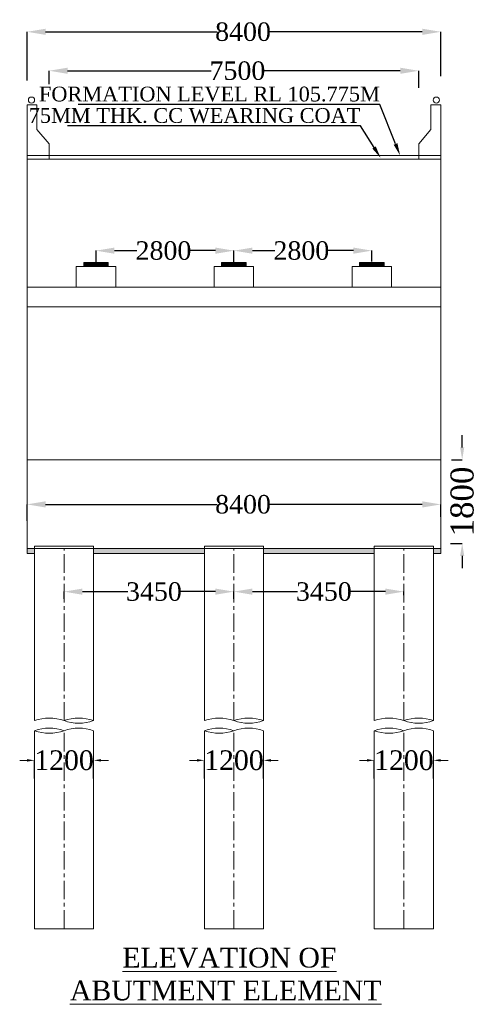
# Model space of a CAD drawing. Header units: millimetres. Extents: x 103078 to 28190236, y -3207472 to 320261.
# Tile 4 of 15: x 27915822 to 27952745, y -375870 to -295956. Entities that reach past the tile are written whole.
import ezdxf
from ezdxf import colors
from ezdxf.entities.mleader import LeaderData, LeaderLine
from ezdxf.math import Vec2, Vec3

# ---------------------------------------------------------------- set-up
doc = ezdxf.new("R2010")
doc.units = ezdxf.units.MM
doc.header["$LTSCALE"] = 60
doc.header["$MEASUREMENT"] = 0
doc.linetypes.add('CENTERX2', pattern=[4, 2.5, -0.5, 0.5, -0.5])
doc.layers.add('TEXT', color=7, linetype='Continuous')
doc.styles.add('PDF Arial Bold', font='times.ttf')
doc.dimstyles.get("Standard").update_dxf_attribs({"dimtxt": 400, "dimasz": 215, "dimexe": 0.18, "dimexo": 0.0625, "dimgap": 0.09, "dimtad": 0, "dimtih": 1, "dimtoh": 1, "dimdec": 0, "dimzin": 4, "dimdsep": 46, "dimtxsty": 'Standard', "dimblk": 'OPEN90', "dimcen": 0, "dimadec": 0, "dimazin": 1, "dimtfac": 1, "dimtdec": 0, "dimtix": 1, "dimtofl": 0, "dimtmove": 0, "dimatfit": 3, "dimldrblk": 'OPEN30', "dimfxl": 1, "dimtolj": 1, "dimtzin": 0, "dimarcsym": 0})
pattern_1 = [(45, (-58164376.30843, 386446.5), (-0.3535533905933, 0.3535533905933), [])]

# ---------------------------------------------------------------- blocks, each defined once
blk = doc.blocks.new('*D6188')
at = {"color": 0, "linetype": 'Continuous', "lineweight": 9, "ltscale": 2, "transparency": 16777216}
for p, q in [((27916422, -356069), (27915822, -356069)), ((27922422, -356069), (27923022, -356069))]:
    blk.add_line(p, q, dxfattribs=at)
at = {"color": 0, "linetype": 'Continuous', "lineweight": -2, "ltscale": 2, "transparency": 16777216}
for p, q in [((27917022, -357555), (27917022, -356069)), ((27921822, -357555), (27921822, -356069))]:
    blk.add_line(p, q, dxfattribs=at)
at = {"color": 0, "linetype": 'Continuous', "lineweight": 9, "ltscale": 2, "transparency": 16777216}
for points in [[(27916422, -355969), (27916422, -356169), (27917022, -356069)], [(27922422, -355969), (27922422, -356169), (27921822, -356069)]]:
    blk.add_solid(points, dxfattribs=at)
at = {"layer": 'Defpoints', "color": 0, "linetype": 'Continuous', "lineweight": 9, "ltscale": 2, "transparency": 16777216}
for p in [(27921822, -356069), (27917022, -357555), (27921822, -357555)]:
    blk.add_point(p, dxfattribs=at)
at = {"color": 0, "linetype": 'Continuous', "lineweight": 9, "ltscale": 2, "transparency": 16777216, "insert": (27919422, -356069), "char_height": 1000, "attachment_point": 5, "style": 'PDF Arial Bold'}
blk.add_mtext('\\A1;{\\H1.6x;1200}', dxfattribs=at)
blk = doc.blocks.new('*D6189')
at = {"color": 0, "linetype": 'Continuous', "lineweight": 9, "ltscale": 2, "transparency": 16777216}
for p, q in [((27930222, -356069), (27929622, -356069)), ((27936222, -356069), (27936822, -356069))]:
    blk.add_line(p, q, dxfattribs=at)
at = {"color": 0, "linetype": 'Continuous', "lineweight": -2, "ltscale": 2, "transparency": 16777216}
for p, q in [((27930822, -357555), (27930822, -356069)), ((27935622, -357555), (27935622, -356069))]:
    blk.add_line(p, q, dxfattribs=at)
at = {"color": 0, "linetype": 'Continuous', "lineweight": 9, "ltscale": 2, "transparency": 16777216}
for points in [[(27930222, -355969), (27930222, -356169), (27930822, -356069)], [(27936222, -355969), (27936222, -356169), (27935622, -356069)]]:
    blk.add_solid(points, dxfattribs=at)
at = {"layer": 'Defpoints', "color": 0, "linetype": 'Continuous', "lineweight": 9, "ltscale": 2, "transparency": 16777216}
for p in [(27935622, -356069), (27930822, -357555), (27935622, -357555)]:
    blk.add_point(p, dxfattribs=at)
at = {"color": 0, "linetype": 'Continuous', "lineweight": 9, "ltscale": 2, "transparency": 16777216, "insert": (27933222, -356069), "char_height": 1000, "attachment_point": 5, "style": 'PDF Arial Bold'}
blk.add_mtext('\\A1;{\\H1.6x;1200}', dxfattribs=at)
blk = doc.blocks.new('*D6190')
at = {"color": 0, "linetype": 'Continuous', "lineweight": 9, "ltscale": 2, "transparency": 16777216}
for p, q in [((27944022, -356069), (27943422, -356069)), ((27950022, -356069), (27950622, -356069))]:
    blk.add_line(p, q, dxfattribs=at)
at = {"color": 0, "linetype": 'Continuous', "lineweight": -2, "ltscale": 2, "transparency": 16777216}
for p, q in [((27944622, -357555), (27944622, -356069)), ((27949422, -357555), (27949422, -356069))]:
    blk.add_line(p, q, dxfattribs=at)
at = {"color": 0, "linetype": 'Continuous', "lineweight": 9, "ltscale": 2, "transparency": 16777216}
for points in [[(27944022, -355969), (27944022, -356169), (27944622, -356069)], [(27950022, -355969), (27950022, -356169), (27949422, -356069)]]:
    blk.add_solid(points, dxfattribs=at)
at = {"layer": 'Defpoints', "color": 0, "linetype": 'Continuous', "lineweight": 9, "ltscale": 2, "transparency": 16777216}
for p in [(27949422, -356069), (27944622, -357555), (27949422, -357555)]:
    blk.add_point(p, dxfattribs=at)
at = {"color": 0, "linetype": 'Continuous', "lineweight": 9, "ltscale": 2, "transparency": 16777216, "insert": (27947022, -356069), "char_height": 1000, "attachment_point": 5, "style": 'PDF Arial Bold'}
blk.add_mtext('\\A1;{\\H1.6x;1200}', dxfattribs=at)
blk = doc.blocks.new('*D6191')
at = {"color": 0, "linetype": 'Continuous', "lineweight": -2, "ltscale": 2, "transparency": 16777216}
for p, q in [((27922020, -315673), (27922020, -314702)), ((27923520, -314702), (27925347, -314702)), ((27931720, -314702), (27929650, -314702)), ((27933220, -315591), (27933220, -314702))]:
    blk.add_line(p, q, dxfattribs=at)
at = {"color": 0, "linetype": 'Continuous', "lineweight": 9, "ltscale": 2, "transparency": 16777216}
for points in [[(27923520, -314452), (27923520, -314952), (27922020, -314702)], [(27931720, -314452), (27931720, -314952), (27933220, -314702)]]:
    blk.add_solid(points, dxfattribs=at)
at = {"layer": 'Defpoints', "color": 0, "linetype": 'Continuous', "lineweight": 9, "ltscale": 2, "transparency": 16777216}
for p in [(27922020, -314702), (27933220, -315591), (27922020, -315673)]:
    blk.add_point(p, dxfattribs=at)
at = {"color": 0, "linetype": 'Continuous', "lineweight": 9, "ltscale": 2, "transparency": 16777216, "insert": (27927498, -314702), "char_height": 1500, "attachment_point": 5, "style": 'PDF Arial Bold'}
blk.add_mtext('\\A1;2800', dxfattribs=at)
blk = doc.blocks.new('*D6192')
at = {"color": 0, "linetype": 'Continuous', "lineweight": -2, "ltscale": 2, "transparency": 16777216}
for p, q in [((27916422, -300893), (27916422, -296940)), ((27917922, -296940), (27931851, -296940)), ((27948522, -296940), (27936068, -296940)), ((27950022, -300552), (27950022, -296940))]:
    blk.add_line(p, q, dxfattribs=at)
at = {"color": 0, "linetype": 'Continuous', "lineweight": 9, "ltscale": 2, "transparency": 16777216}
for points in [[(27917922, -296690), (27917922, -297190), (27916422, -296940)], [(27948522, -296690), (27948522, -297190), (27950022, -296940)]]:
    blk.add_solid(points, dxfattribs=at)
at = {"layer": 'Defpoints', "color": 0, "linetype": 'Continuous', "lineweight": 9, "ltscale": 2, "transparency": 16777216}
for p in [(27950022, -296940), (27916422, -300893), (27950022, -300552)]:
    blk.add_point(p, dxfattribs=at)
at = {"color": 0, "linetype": 'Continuous', "lineweight": 9, "ltscale": 2, "transparency": 16777216, "insert": (27933960, -296940), "char_height": 1500, "attachment_point": 5, "style": 'PDF Arial Bold'}
blk.add_mtext('\\A1;8400', dxfattribs=at)
blk = doc.blocks.new('*D6197')
at = {"color": 0, "linetype": 'Continuous', "lineweight": -2, "ltscale": 2, "transparency": 16777216}
for p, q in [((27916422, -336642), (27916422, -335295)), ((27917922, -335296), (27931851, -335296)), ((27948522, -335296), (27936068, -335296)), ((27950022, -336301), (27950022, -335295))]:
    blk.add_line(p, q, dxfattribs=at)
at = {"color": 0, "linetype": 'Continuous', "lineweight": 9, "ltscale": 2, "transparency": 16777216}
for points in [[(27917922, -335046), (27917922, -335546), (27916422, -335296)], [(27948522, -335046), (27948522, -335546), (27950022, -335296)]]:
    blk.add_solid(points, dxfattribs=at)
at = {"layer": 'Defpoints', "color": 0, "linetype": 'Continuous', "lineweight": 9, "ltscale": 2, "transparency": 16777216}
for p in [(27950022, -335296), (27950022, -336301), (27916422, -336642)]:
    blk.add_point(p, dxfattribs=at)
at = {"color": 0, "linetype": 'Continuous', "lineweight": 9, "ltscale": 2, "transparency": 16777216, "insert": (27933960, -335296), "char_height": 1500, "attachment_point": 5, "style": 'PDF Arial Bold'}
blk.add_mtext('\\A1;8400', dxfattribs=at)
blk = doc.blocks.new('*D6218')
at = {"color": 0, "linetype": 'Continuous', "lineweight": -2, "ltscale": 2, "transparency": 16777216}
for p, q in [((27918216, -301193), (27918216, -300102)), ((27919716, -300102), (27931371, -300102)), ((27946727, -300102), (27935639, -300102)), ((27948227, -301500), (27948227, -300102))]:
    blk.add_line(p, q, dxfattribs=at)
at = {"color": 0, "linetype": 'Continuous', "lineweight": 9, "ltscale": 2, "transparency": 16777216}
for points in [[(27919716, -299852), (27919716, -300352), (27918216, -300102)], [(27946727, -299852), (27946727, -300352), (27948227, -300102)]]:
    blk.add_solid(points, dxfattribs=at)
at = {"layer": 'Defpoints', "color": 0, "linetype": 'Continuous', "lineweight": 9, "ltscale": 2, "transparency": 16777216}
for p in [(27948227, -300102), (27918216, -301193), (27948227, -301500)]:
    blk.add_point(p, dxfattribs=at)
at = {"color": 0, "linetype": 'Continuous', "lineweight": 9, "ltscale": 2, "transparency": 16777216, "insert": (27933505, -300102), "char_height": 1500, "attachment_point": 5, "style": 'PDF Arial Bold'}
blk.add_mtext('\\A1;7500', dxfattribs=at)
blk = doc.blocks.new('*D6331')
at = {"color": 0, "linetype": 'Continuous', "lineweight": -2, "ltscale": 2, "transparency": 16777216}
for p, q in [((27919422, -342958), (27919422, -342377)), ((27920922, -342377), (27924593, -342377)), ((27931722, -342377), (27928854, -342377)), ((27933222, -342672), (27933222, -342377))]:
    blk.add_line(p, q, dxfattribs=at)
at = {"color": 0, "linetype": 'Continuous', "lineweight": 9, "ltscale": 2, "transparency": 16777216}
for points in [[(27920922, -342127), (27920922, -342627), (27919422, -342377)], [(27931722, -342127), (27931722, -342627), (27933222, -342377)]]:
    blk.add_solid(points, dxfattribs=at)
at = {"layer": 'Defpoints', "color": 0, "linetype": 'Continuous', "lineweight": 9, "ltscale": 2, "transparency": 16777216}
for p in [(27919422, -342377), (27933222, -342672), (27919422, -342958)]:
    blk.add_point(p, dxfattribs=at)
at = {"color": 0, "linetype": 'Continuous', "lineweight": 9, "ltscale": 2, "transparency": 16777216, "insert": (27926724, -342377), "char_height": 1500, "attachment_point": 5, "style": 'PDF Arial Bold'}
blk.add_mtext('\\A1;3450', dxfattribs=at)
blk = doc.blocks.new('*D6332')
at = {"color": 0, "linetype": 'Continuous', "lineweight": -2, "ltscale": 2, "transparency": 16777216}
for p, q in [((27933222, -342958), (27933222, -342377)), ((27934722, -342377), (27938393, -342377)), ((27945522, -342377), (27942654, -342377)), ((27947022, -342672), (27947022, -342377))]:
    blk.add_line(p, q, dxfattribs=at)
at = {"color": 0, "linetype": 'Continuous', "lineweight": 9, "ltscale": 2, "transparency": 16777216}
for points in [[(27934722, -342127), (27934722, -342627), (27933222, -342377)], [(27945522, -342127), (27945522, -342627), (27947022, -342377)]]:
    blk.add_solid(points, dxfattribs=at)
at = {"layer": 'Defpoints', "color": 0, "linetype": 'Continuous', "lineweight": 9, "ltscale": 2, "transparency": 16777216}
for p in [(27933222, -342377), (27947022, -342672), (27933222, -342958)]:
    blk.add_point(p, dxfattribs=at)
at = {"color": 0, "linetype": 'Continuous', "lineweight": 9, "ltscale": 2, "transparency": 16777216, "insert": (27940524, -342377), "char_height": 1500, "attachment_point": 5, "style": 'PDF Arial Bold'}
blk.add_mtext('\\A1;3450', dxfattribs=at)
blk = doc.blocks.new('*D6307')
at = {"color": 0, "linetype": 'Continuous', "lineweight": -2, "ltscale": 2, "transparency": 16777216}
for p, q in [((27951760, -330674), (27951760, -329674)), ((27950879, -331674), (27951761, -331674)), ((27950800, -338474), (27951761, -338474)), ((27951760, -339474), (27951760, -340474))]:
    blk.add_line(p, q, dxfattribs=at)
at = {"color": 0, "linetype": 'Continuous', "lineweight": 9, "ltscale": 2, "transparency": 16777216}
for points in [[(27951594, -330674), (27951927, -330674), (27951760, -331674)], [(27951594, -339474), (27951927, -339474), (27951760, -338474)]]:
    blk.add_solid(points, dxfattribs=at)
at = {"layer": 'Defpoints', "color": 0, "linetype": 'Continuous', "lineweight": 9, "ltscale": 2, "transparency": 16777216}
for p in [(27950879, -331674), (27950800, -338474), (27951760, -338474)]:
    blk.add_point(p, dxfattribs=at)
at = {"color": 0, "linetype": 'Continuous', "lineweight": 9, "ltscale": 2, "transparency": 16777216, "insert": (27951760, -335062), "char_height": 1500, "attachment_point": 5, "rotation": 90, "style": 'PDF Arial Bold'}
blk.add_mtext('\\A1;{\\H1.25x;1800}', dxfattribs=at)
blk = doc.blocks.new('*D6504')
at = {"color": 0, "linetype": 'Continuous', "lineweight": -2, "ltscale": 2, "transparency": 16777216}
for p, q in [((27933220, -315673), (27933220, -314702)), ((27934720, -314702), (27936547, -314702)), ((27942920, -314702), (27940850, -314702)), ((27944420, -315591), (27944420, -314702))]:
    blk.add_line(p, q, dxfattribs=at)
at = {"color": 0, "linetype": 'Continuous', "lineweight": 9, "ltscale": 2, "transparency": 16777216}
for points in [[(27934720, -314452), (27934720, -314952), (27933220, -314702)], [(27942920, -314452), (27942920, -314952), (27944420, -314702)]]:
    blk.add_solid(points, dxfattribs=at)
at = {"layer": 'Defpoints', "color": 0, "linetype": 'Continuous', "lineweight": 9, "ltscale": 2, "transparency": 16777216}
for p in [(27933220, -314702), (27944420, -315591), (27933220, -315673)]:
    blk.add_point(p, dxfattribs=at)
at = {"color": 0, "linetype": 'Continuous', "lineweight": 9, "ltscale": 2, "transparency": 16777216, "insert": (27938698, -314702), "char_height": 1500, "attachment_point": 5, "style": 'PDF Arial Bold'}
blk.add_mtext('\\A1;2800', dxfattribs=at)

msp = doc.modelspace()

# ---------------------------------------------------------------- hatches: boundary and pattern name
at = {"linetype": 'Continuous', "lineweight": 9, "ltscale": 2}
h = msp.add_hatch(dxfattribs=at)
h.set_pattern_fill('ANSI31', scale=4)
h.set_pattern_definition(pattern_1)
h.paths.add_polyline_path([(27922019.7, -315673.5), (27921019.7, -315673.5), (27921019.7, -315993.5), (27922019.7, -315993.5)])
h.paths.add_polyline_path([(27923019.7, -315673.5), (27922019.7, -315673.5), (27922019.7, -315993.5), (27923019.7, -315993.5)])
h = msp.add_hatch(dxfattribs=at)
h.set_pattern_fill('ANSI31', scale=4)
h.set_pattern_definition(pattern_1)
h.paths.add_polyline_path([(27933219.7, -315673.5), (27932219.7, -315673.5), (27932219.7, -315993.5), (27933219.7, -315993.5)])
h.paths.add_polyline_path([(27934219.7, -315673.5), (27933219.7, -315673.5), (27933219.7, -315993.5), (27934219.7, -315993.5)])
h = msp.add_hatch(dxfattribs=at)
h.set_pattern_fill('ANSI31', scale=4)
h.set_pattern_definition(pattern_1)
h.paths.add_polyline_path([(27944419.7, -315673.5), (27943419.7, -315673.5), (27943419.7, -315993.5), (27944419.7, -315993.5)])
h.paths.add_polyline_path([(27945419.7, -315673.5), (27944419.7, -315673.5), (27944419.7, -315993.5), (27945419.7, -315993.5)])
h = msp.add_hatch(dxfattribs=at)
h.set_pattern_fill('AR-CONC', scale=100)
h.set_pattern_definition([(50, (-15047112.3, -323286.43), (717.260183, -62.752135), [75, -825]), (355, (-15047112.3, -323286.4), (-138.751334, 752.192134), [60, -660]), (100.4514445, (-15047052.54, -323291.66), (578.508847, 689.439991), [63.740192, -701.142112]), (46.1842, (-15047112.3, -323086.4), (1067.24133, -165.51928), [112.5, -1237.5]), (96.6356355, (-15047023.4, -323100.2), (934.661946, 974.1186), [95.610342, -1051.71376]), (351.184164, (-15047112.3, -323086.4), (934.661945, 974.1186), [90, -990]), (21, (-15047012.3, -323136.43), (596.907052, -402.618891), [75, -825]), (326, (-15047012.3, -323136.4), (243.315332, 725.150045), [60, -660]), (71.4514447, (-15046962.6, -323170), (840.222377, 322.531153), [63.74019, -701.142112]), (37.5, (-15047112.3, -323286.43), (12.1598553, 332.8938538), [0, -652, 0, -670, 0, -662.5]), (7.5, (-15047112.3, -323286.43), (263.0695374, 394.411712), [0, -382, 0, -637, 0, -252.5]), (327.5, (-15047335.3, -323286.43), (533.8224362, -22.5548717), [0, -250, 0, -780, 0, -1035]), (317.5, (-15047435.3, -323286.43), (583.1861693, 100.1049823), [0, -325, 0, -518, 0, -735])])
h.paths.add_polyline_path([(27917021.7, -338873.5), (27916421.7, -338873.5), (27916421.7, -339273.5), (27917021.7, -339273.5)])
h.paths.add_polyline_path([(27930821.7, -338873.5), (27921821.7, -338873.5), (27921821.7, -339273.5), (27930821.7, -339273.5)])
h.paths.add_polyline_path([(27944621.7, -338873.5), (27935621.7, -338873.5), (27935621.7, -339273.5), (27944621.7, -339273.5)])
h.paths.add_polyline_path([(27950021.7, -338873.5), (27949421.7, -338873.5), (27949421.7, -339273.5), (27950021.7, -339273.5)])

# ---------------------------------------------------------------- linework, layer by layer
at = {"color": 7, "linetype": 'Continuous', "lineweight": 9, "ltscale": 2}
for p, q in [((27916421.7, -307273.5), (27916421.7, -302873.5)), ((27916421.7, -302873.5), (27917221.7, -302873.5)), ((27917221.7, -302873.5), (27917221.7, -304873.5)), ((27950021.7, -302873.5), (27949221.7, -302873.5)), ((27949221.7, -302873.5), (27949221.7, -304873.5)), ((27950021.7, -307273.5), (27950021.7, -302873.5)), ((27918216, -306037.6), (27917221.7, -304873.5)), ((27948227.4, -306037.6), (27949221.7, -304873.5)), ((27918216, -307237.6), (27918216, -306037.6)), ((27948227.4, -307237.6), (27948227.4, -306037.6)), ((27916421.7, -306973.5), (27950021.7, -306973.5)), ((27916421.7, -331673.5), (27916421.7, -306973.5)), ((27916421.7, -307273.5), (27950021.7, -307273.5)), ((27950021.7, -339273.5), (27950021.7, -306973.5)), ((27920419.7, -315993.5), (27923619.7, -315993.5)), ((27920419.7, -317673.5), (27920419.7, -315993.5)), ((27921019.7, -315673.5), (27923019.7, -315673.5)), ((27921019.7, -315673.5), (27923019.7, -315673.5)), ((27921019.7, -315673.5), (27923019.7, -315673.5)), ((27921019.7, -315993.5), (27921019.7, -315673.5)), ((27923019.7, -315993.5), (27923019.7, -315673.5)), ((27923619.7, -315993.5), (27923619.7, -317673.5)), ((27931619.7, -315993.5), (27934819.7, -315993.5)), ((27931619.7, -317673.5), (27931619.7, -315993.5)), ((27932219.7, -315673.5), (27934219.7, -315673.5)), ((27932219.7, -315673.5), (27934219.7, -315673.5)), ((27932219.7, -315673.5), (27934219.7, -315673.5)), ((27932219.7, -315993.5), (27932219.7, -315673.5)), ((27934219.7, -315993.5), (27934219.7, -315673.5)), ((27934819.7, -315993.5), (27934819.7, -317673.5)), ((27942819.7, -315993.5), (27946019.7, -315993.5)), ((27942819.7, -317673.5), (27942819.7, -315993.5)), ((27943419.7, -315673.5), (27945419.7, -315673.5)), ((27943419.7, -315673.5), (27945419.7, -315673.5)), ((27943419.7, -315673.5), (27945419.7, -315673.5)), ((27943419.7, -315993.5), (27943419.7, -315673.5)), ((27945419.7, -315993.5), (27945419.7, -315673.5)), ((27946019.7, -315993.5), (27946019.7, -317673.5)), ((27916421.7, -317673.5), (27950021.7, -317673.5)), ((27916421.7, -319273.5), (27950021.7, -319273.5)), ((27916421.7, -339273.5), (27916421.7, -338873.5)), ((27917021.7, -339273.5), (27916421.7, -339273.5)), ((27949421.7, -339273.5), (27950021.7, -339273.5))]:
    msp.add_line(p, q, dxfattribs=at)
at = {"color": 7, "linetype": 'Continuous', "lineweight": 9}
for p, q in [((27950021.7, -331673.5), (27916421.7, -331673.5)), ((27916421.7, -338873.5), (27916421.7, -331673.5)), ((27916421.7, -338873.5), (27916421.7, -331673.5)), ((27921821.7, -338673.5), (27917021.7, -338673.5)), ((27917021.7, -352847.9), (27917021.7, -338673.5)), ((27921821.7, -352847.9), (27921821.7, -338673.5)), ((27935621.7, -338673.5), (27930821.7, -338673.5)), ((27930821.7, -352847.9), (27930821.7, -338673.5)), ((27935621.7, -352847.9), (27935621.7, -338673.5)), ((27949421.7, -338673.5), (27944621.7, -338673.5)), ((27944621.7, -352847.9), (27944621.7, -338673.5)), ((27949421.7, -352847.9), (27949421.7, -338673.5)), ((27950021.7, -338873.5), (27916421.7, -338873.5)), ((27950021.7, -338873.5), (27916421.7, -338873.5)), ((27917021.7, -338873.5), (27916421.7, -338873.5)), ((27916421.7, -338873.5), (27916421.7, -339025.9)), ((27917021.7, -339273.5), (27916421.7, -339273.5)), ((27930821.7, -339273.5), (27921821.7, -339273.5)), ((27944621.7, -339273.5), (27935621.7, -339273.5)), ((27917021.7, -369739.9), (27917021.7, -353661.9)), ((27921821.7, -369739.9), (27921821.7, -353661.9)), ((27930821.7, -369739.9), (27930821.7, -353661.9)), ((27935621.7, -369739.9), (27935621.7, -353661.9)), ((27944621.7, -369739.9), (27944621.7, -353661.9)), ((27949421.7, -369739.9), (27949421.7, -353661.9)), ((27917021.7, -369739.9), (27921821.7, -369739.9)), ((27930821.7, -369739.9), (27935621.7, -369739.9)), ((27944621.7, -369739.9), (27949421.7, -369739.9))]:
    msp.add_line(p, q, dxfattribs=at)
at = {"color": 7, "linetype": 'Continuous', "lineweight": 9, "ltscale": 2}
for centre in [(27916781.7, -302481.5), (27949661.7, -302481.5)]:
    msp.add_circle(centre, 250, dxfattribs=at)
for centre, start, end in [((27918221.7, -356275.3), 70.703909, 109.296091), ((27920621.7, -356275.3), 70.703909, 109.296091), ((27920621.7, -349420.5), 250.703909, 289.296091), ((27932021.7, -356275.3), 70.703909, 109.296091), ((27934421.7, -356275.3), 70.703909, 109.296091), ((27934421.7, -349420.5), 250.703909, 289.296091), ((27945821.7, -356275.3), 70.703909, 109.296091), ((27948221.7, -356275.3), 70.703909, 109.296091), ((27948221.7, -349420.5), 250.703909, 289.296091), ((27918221.7, -357089.3), 70.703909, 109.296091), ((27918221.7, -350234.5), 250.703909, 289.296091), ((27920621.7, -357089.3), 70.703909, 109.296091), ((27932021.7, -357089.3), 70.703909, 109.296091), ((27932021.7, -350234.5), 250.703909, 289.296091), ((27934421.7, -357089.3), 70.703909, 109.296091), ((27945821.7, -357089.3), 70.703909, 109.296091), ((27945821.7, -350234.5), 250.703909, 289.296091), ((27948221.7, -357089.3), 70.703909, 109.296091)]:
    msp.add_arc(centre, 3631.4, start, end, dxfattribs=at)
at = {"layer": 'TEXT', "color": 7, "linetype": 'CENTERX2', "lineweight": 9, "ltscale": 10}
for p, q in [((27919421.7, -352847.9), (27919421.7, -338873.5)), ((27933221.7, -352847.9), (27933221.7, -338873.5)), ((27947021.7, -352847.9), (27947021.7, -338873.5)), ((27919421.7, -369739.9), (27919421.7, -353661.9)), ((27933221.7, -369739.9), (27933221.7, -353661.9)), ((27947021.7, -369739.9), (27947021.7, -353661.9))]:
    msp.add_line(p, q, dxfattribs=at)

# ---------------------------------------------------------------- texts
at = {"linetype": 'Continuous', "lineweight": 9, "insert": (27916615.1, -371282.8), "char_height": 1600, "width": 31874.716, "attachment_point": 1}
msp.add_mtext('\\pxqc,t31;{\\fTimes New Roman|b0|i0|c0|p18;\\L ELEVATION OF ABUTMENT ELEMENT DIRECTION}', dxfattribs=at)

# ---------------------------------------------------------------- dimensions: what is measured, and where the dimension line sits
at = {"color": 7, "linetype": 'Continuous', "lineweight": 9, "ltscale": 2}
for base, p1, p2, text, picture, middle in [((27950021.7, -296940.4), (27916421.7, -300893.4), (27950021.7, -300552.4), '8400', '*D6192', (27933959.7, -296940.4)), ((27948227.4, -300102.4), (27918216, -301193.4), (27948227.4, -301500.4), '7500', '*D6218', (27933505, -300102.4)), ((27922019.7, -314702.4), (27933219.7, -315590.7), (27922019.7, -315673.5), '2800', '*D6191', (27927498.4, -314702.4)), ((27933219.7, -314702.4), (27944419.7, -315590.7), (27933219.7, -315673.5), '2800', '*D6504', (27938698.4, -314702.4)), ((27950021.7, -335295.5), (27916421.7, -336642.4), (27950021.7, -336301.4), '8400', '*D6197', (27933959.7, -335295.5)), ((27919421.7, -342377.1), (27933221.7, -342672.1), (27919421.7, -342958), '3450', '*D6331', (27926723.7, -342377.1)), ((27933221.7, -342377.1), (27947021.7, -342672.1), (27933221.7, -342958), '3450', '*D6332', (27940523.7, -342377.1))]:
    dim = msp.add_linear_dim(base=base, p1=p1, p2=p2, text=text, dimstyle='Standard', override={"dimtxt": 1500, "dimasz": 1500, "dimtxsty": 'PDF Arial Bold', "dimfxl": 300}, dxfattribs=at)
    dim.commit()
    dim.dimension.update_dxf_attribs({"geometry": picture, "text_midpoint": middle, "dimtype": 160})
dim = msp.add_linear_dim(base=(27951760.4, -338473.5), p1=(27950879.3, -331673.5), p2=(27950800.3, -338473.5), angle=90, text='{\\H1.25x;1800}', dimstyle='Standard', override={"dimtxt": 1500, "dimasz": 1000, "dimtxsty": 'PDF Arial Bold', "dimfxl": 300}, dxfattribs=at)
dim.commit()
dim.dimension.update_dxf_attribs({"geometry": '*D6307', "text_midpoint": (27951760.4, -335062), "dimtype": 160, "text_rotation": 90})
for base, p1, p2, picture, middle in [((27921821.7, -356069.1), (27917021.7, -357554.9), (27921821.7, -357554.9), '*D6188', (27919421.7, -356069.1)), ((27935621.7, -356069.1), (27930821.7, -357554.9), (27935621.7, -357554.9), '*D6189', (27933221.7, -356069.1)), ((27949421.7, -356069.1), (27944621.7, -357554.9), (27949421.7, -357554.9), '*D6190', (27947021.7, -356069.1))]:
    dim = msp.add_linear_dim(base=base, p1=p1, p2=p2, text='{\\H1.6x;1200}', dimstyle='Standard', override={"dimtxt": 1000, "dimasz": 600, "dimtxsty": 'PDF Arial Bold', "dimfxl": 300, "dimlwd": 9}, dxfattribs=at)
    dim.commit()
    dim.dimension.update_dxf_attribs({"geometry": picture, "text_midpoint": middle})

# ---------------------------------------------------------------- leaders
ml = msp.add_multileader_mtext('Standard', dxfattribs=at)
ml.set_content('{\\fTimes New Roman|b0|i0|c0|p18;\\C256;FORMATION LEVEL RL 105.775M}', color=7)
ml.set_leader_properties()
ml.build(insert=Vec2(0, 0))
ml.multileader.update_dxf_attribs({"has_dogleg": 0, "text_right_attachment_type": 6, "dogleg_length": 1.44, "arrow_head_size": 1000})
ctx = ml.context
ctx.base_point, ctx.char_height, ctx.arrow_head_size, ctx.landing_gap_size, ctx.plane_origin = Vec3(27918069.4, -302003.2), 1200, 1000, 0.36, Vec3(27932279.7, -306973.5)
ctx.right_attachment, ctx.text_align_type = 6, 2
notes = []
notes.append((ctx, [(0, (1, 1, 0), (27945075.5, -302829.8), (-1, 0), 1.44, [(0, [(27946717.7, -306973.5)], 0, [])])]))
ctx.mtext.insert, ctx.mtext.alignment, ctx.mtext.flow_direction = Vec3(27945073.7, -301389.8), 3, 5
ml = msp.add_multileader_mtext('Standard', dxfattribs=at)
ml.set_content('{\\fTimes New Roman|b0|i0|c0|p18;75MM THK. CC WEARING COAT }', color=7)
ml.set_leader_properties()
ml.build(insert=Vec2(0, 0))
ml.multileader.update_dxf_attribs({"has_dogleg": 0, "text_right_attachment_type": 6, "dogleg_length": 1.44, "arrow_head_size": 1000})
ctx = ml.context
ctx.base_point, ctx.char_height, ctx.arrow_head_size, ctx.landing_gap_size, ctx.plane_origin = Vec3(27917268.1, -303743.4), 1200, 1000, 0.36, Vec3(27930696.2, -307169.8)
ctx.right_attachment, ctx.text_align_type = 6, 2
notes.append((ctx, [(0, (1, 1, 0), (27943492, -304570), (-1, 0), 1.44, [(0, [(27945134.2, -307169.8)], 0, [])])]))
ctx.mtext.insert, ctx.mtext.alignment, ctx.mtext.flow_direction = Vec3(27943490.2, -303130), 3, 5
for ctx, leaders in notes:
    for number, flags, end, landing, length, lines in leaders:
        leader = LeaderData()
        leader.index, (leader.has_last_leader_line, leader.has_dogleg_vector, leader.attachment_direction) = number, flags
        leader.last_leader_point, leader.dogleg_vector, leader.dogleg_length = Vec3(end), Vec3(landing), length
        for number, points, colour, breaks in lines:
            line = LeaderLine()
            line.index, line.vertices, line.color, line.breaks = number, Vec3.list(points), colors.encode_raw_color(colour), breaks
            leader.lines.append(line)
        ctx.leaders.append(leader)

doc.saveas('drawing.dxf')
